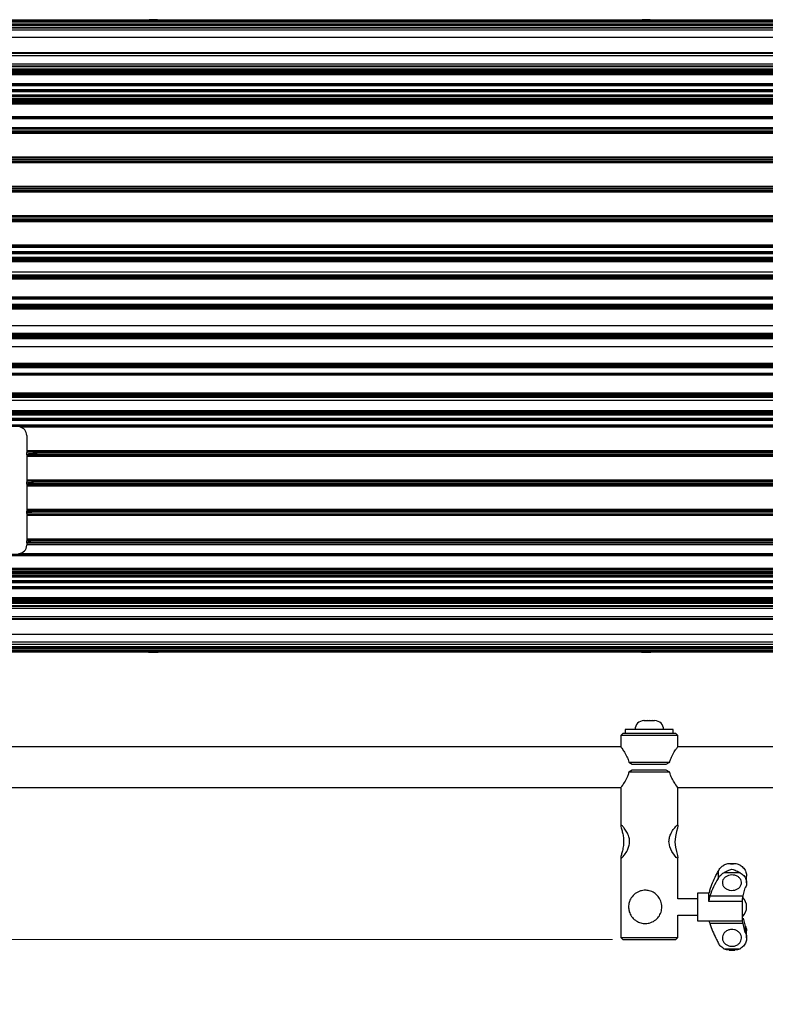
# Model space of a CAD drawing. Header units: millimetres. Extents: x 5 to 589, y 5 to 415.
# Tile 16 of 35: x 163 to 236, y 205 to 301. Entities that reach past the tile are written whole.
import ezdxf

# ---------------------------------------------------------------- set-up
doc = ezdxf.new("R2010")
doc.units = ezdxf.units.MM
doc.linetypes.add('SLD-Continua', pattern=[0])
doc.styles.add('SLDTEXTSTYLE1', font='GOTHIC.TTF', dxfattribs={"width": 0.913})
doc.dimstyles.new('SLDDIMSTYLE0', dxfattribs={"dimtxt": 3.5, "dimasz": 3.302, "dimexe": 0, "dimexo": 0.0625, "dimgap": 0.875, "dimtad": 1, "dimlfac": 5, "dimrnd": 1e-09, "dimzin": 12, "dimdsep": 46, "dimtxsty": 'SLDTEXTSTYLE1', "dimsah": 1, "dimcen": 0.09, "dimadec": 0, "dimazin": 3, "dimtfac": 1, "dimtmove": 0, "dimatfit": 0, "dimfxl": 1, "dimfrac": 2, "dimtolj": 1, "dimtzin": 12, "dimarcsym": 0})
doc.dimstyles.new('SLDDIMSTYLE1', dxfattribs={"dimtxt": 3.5, "dimasz": 3.302, "dimexe": 0, "dimexo": 0.0625, "dimgap": 0.875, "dimtad": 1, "dimdec": 0, "dimlfac": 5, "dimrnd": 1e-09, "dimzin": 12, "dimdsep": 46, "dimtxsty": 'SLDTEXTSTYLE1', "dimsah": 1, "dimcen": 0.09, "dimadec": 0, "dimazin": 3, "dimtfac": 1, "dimtdec": 0, "dimtofl": 0, "dimtmove": 0, "dimatfit": 3, "dimfxl": 1, "dimfrac": 2, "dimtolj": 1, "dimtzin": 12, "dimarcsym": 0})

# ---------------------------------------------------------------- blocks, each defined once
blk = doc.blocks.new('_D')
at = {"color": 7, "linetype": 'SLD-Continua', "lineweight": 0}
for p, q in [((141.306, 225.931), (141.306, 232.281)), ((160.177, 225.931), (140.306, 225.931)), ((141.306, 211.031), (141.306, 225.931)), ((221.277, 211.031), (140.306, 211.031)), ((141.306, 211.031), (141.306, 204.681))]:
    blk.add_line(p, q, dxfattribs=at)
at = {"color": 7, "linetype": 'SLD-Continua', "lineweight": 18}
for points in [[(141.306, 225.931), (141.814, 229.233), (140.798, 229.233)], [(141.306, 211.031), (140.798, 207.729), (141.814, 207.729)]]:
    blk.add_solid(points, dxfattribs=at)
at = {"color": 7, "linetype": 'SLD-Continua', "lineweight": 18, "insert": (136.835, 213.955), "char_height": 3.5, "attachment_point": 1, "rotation": 90, "style": 'SLDTEXTSTYLE1'}
blk.add_mtext('74,5', dxfattribs=at)
blk = doc.blocks.new('_D_2')
at = {"color": 7, "linetype": 'SLD-Continua', "lineweight": 0}
for p, q in [((155.277, 301.171), (126.498, 301.171)), ((127.498, 301.171), (127.498, 211.031)), ((221.277, 211.031), (126.498, 211.031))]:
    blk.add_line(p, q, dxfattribs=at)
at = {"color": 7, "linetype": 'SLD-Continua', "lineweight": 18}
for points in [[(127.498, 301.171), (126.99, 297.869), (128.006, 297.869)], [(127.498, 211.031), (128.006, 214.333), (126.99, 214.333)]]:
    blk.add_solid(points, dxfattribs=at)
at = {"color": 7, "linetype": 'SLD-Continua', "lineweight": 18, "insert": (123.027, 252.222), "char_height": 3.5, "attachment_point": 1, "rotation": 90, "style": 'SLDTEXTSTYLE1'}
blk.add_mtext('451', dxfattribs=at)

msp = doc.modelspace()

# ---------------------------------------------------------------- linework, layer by layer
at = {"color": 7, "linetype": 'SLD-Continua', "lineweight": 25}
for p, q in [((292.8772, 301.1714), (156.2772, 301.1714)), ((292.8772, 301.1712), (156.2772, 301.1712)), ((156.2772, 301.0748), (292.8772, 301.0748)), ((292.8772, 300.976), (156.2772, 300.976)), ((292.8772, 300.7948), (156.2772, 300.7948)), ((156.2772, 300.791), (292.8772, 300.791)), ((292.8772, 300.7322), (156.2772, 300.7322)), ((292.8772, 300.6365), (156.2772, 300.6365)), ((292.8772, 300.4212), (156.2772, 300.4212)), ((292.8772, 300.4141), (156.2772, 300.4141)), ((175.894, 301.2016), (175.8822, 301.2016)), ((176.1688, 301.2016), (175.894, 301.2016)), ((176.552, 301.2016), (176.1688, 301.2016)), ((176.6722, 301.2016), (176.552, 301.2016)), ((224.3798, 301.2016), (224.1822, 301.2016)), ((224.7748, 301.2016), (224.3798, 301.2016)), ((224.9722, 301.2016), (224.7748, 301.2016)), ((224.8049, 301.2298), (224.8049, 301.2016)), ((292.8772, 300.2012), (156.2772, 300.2012)), ((292.8772, 299.474), (156.2772, 299.474)), ((156.2772, 298.0016), (292.8772, 298.0016)), ((292.8772, 297.9016), (156.2772, 297.9016)), ((292.8772, 297.7016), (156.2772, 297.7016)), ((156.2772, 296.9016), (292.8772, 296.9016)), ((156.2772, 296.7016), (292.8772, 296.7016)), ((292.8772, 296.6016), (156.2772, 296.6016)), ((156.2772, 296.4187), (292.8772, 296.4187)), ((292.8772, 296.3187), (156.2772, 296.3187)), ((156.2772, 295.9244), (292.8772, 295.9244)), ((292.8772, 295.8245), (156.2772, 295.8245)), ((156.8428, 296.2256), (292.3116, 296.2256)), ((292.2635, 296.0188), (156.8908, 296.0188)), ((157.0378, 296.1793), (292.1165, 296.1793)), ((291.9977, 296.1322), (157.1566, 296.1322)), ((156.2772, 294.9787), (292.8772, 294.9787)), ((292.8772, 294.8787), (156.2772, 294.8787)), ((156.2772, 294.8598), (292.8772, 294.8598)), ((292.8772, 294.7399), (156.2772, 294.7399)), ((156.2772, 294.384), (292.8772, 294.384)), ((156.2772, 294.2974), (292.8772, 294.2974)), ((292.8772, 293.7058), (156.2772, 293.7058)), ((156.2772, 293.5305), (292.8772, 293.5305)), ((158.6729, 293.8028), (290.4481, 293.8028)), ((290.4248, 294.2004), (158.7296, 294.2004)), ((158.7793, 294.187), (290.375, 294.187)), ((290.375, 293.8162), (158.7793, 293.8162)), ((292.8772, 293.4173), (156.2772, 293.4173)), ((156.2772, 293.0591), (292.8772, 293.0591)), ((292.8772, 292.9591), (156.2772, 292.9591)), ((156.8644, 293.1616), (292.2899, 293.1616)), ((156.8964, 293.3214), (292.258, 293.3214)), ((156.2772, 291.7328), (292.8772, 291.7328)), ((156.2772, 291.6128), (292.8772, 291.6128)), ((156.2772, 291.6044), (292.8772, 291.6044)), ((292.8772, 291.5045), (156.2772, 291.5045)), ((156.2772, 290.6587), (292.8772, 290.6587)), ((292.8772, 290.5587), (156.2772, 290.5587)), ((156.2772, 290.1644), (286.0691, 290.1644)), ((285.6899, 290.0645), (156.2772, 290.0645)), ((156.8644, 290.2816), (292.2899, 290.2816)), ((156.8964, 290.4414), (292.258, 290.4414)), ((156.2772, 287.7787), (285.2772, 287.7787)), ((285.2772, 287.6787), (156.2772, 287.6787)), ((156.2772, 287.2844), (285.2772, 287.2844)), ((285.2772, 287.1845), (156.2772, 287.1845)), ((156.8644, 287.4016), (285.2772, 287.4016)), ((156.8964, 287.5614), (285.2772, 287.5614)), ((156.2772, 284.8987), (286.0772, 284.8987)), ((292.8772, 284.7987), (156.2772, 284.7987)), ((156.2772, 284.4044), (292.8772, 284.4044)), ((292.8772, 284.3045), (156.2772, 284.3045)), ((156.8644, 284.5216), (292.2899, 284.5216)), ((156.8964, 284.6814), (292.258, 284.6814)), ((156.2772, 282.0187), (292.8772, 282.0187)), ((292.8772, 281.9187), (156.2772, 281.9187)), ((156.2772, 281.5244), (292.8772, 281.5244)), ((292.8772, 281.4245), (156.2772, 281.4245)), ((156.8644, 281.6416), (292.2899, 281.6416)), ((156.8964, 281.8014), (292.258, 281.8014)), ((156.2772, 279.1387), (292.8772, 279.1387)), ((292.8772, 279.0387), (156.2772, 279.0387)), ((156.2772, 279.0199), (292.8772, 279.0199)), ((292.8772, 278.8999), (156.2772, 278.8999)), ((156.2772, 278.4838), (292.8772, 278.4838)), ((156.2772, 278.3972), (292.8772, 278.3972)), ((290.4248, 278.3004), (158.7296, 278.3004)), ((158.7793, 278.287), (290.375, 278.287)), ((156.2772, 277.8058), (292.8772, 277.8058)), ((156.2772, 277.6832), (292.8772, 277.6832)), ((156.2772, 277.6016), (292.8772, 277.6016)), ((292.8772, 277.5016), (156.2772, 277.5016)), ((158.6729, 277.9028), (290.4481, 277.9028)), ((290.375, 277.9162), (158.7793, 277.9162)), ((156.2772, 276.5016), (285.2913, 276.5016)), ((156.2772, 276.2091), (285.2772, 276.2091)), ((285.2772, 276.1092), (156.2772, 276.1092)), ((156.2772, 276.1067), (285.2772, 276.1067)), ((156.2772, 275.9867), (285.2772, 275.9867)), ((285.2772, 275.9367), (156.2772, 275.9367)), ((285.2772, 275.8167), (156.2772, 275.8167)), ((285.2772, 275.8086), (156.2772, 275.8086)), ((156.2772, 275.8085), (285.2772, 275.8085)), ((156.2772, 274.0416), (285.2772, 274.0416)), ((285.2772, 273.9416), (156.2772, 273.9416)), ((285.2772, 273.8416), (156.2772, 273.8416)), ((285.2772, 273.2893), (156.2772, 273.2893)), ((285.2772, 273.2892), (156.2772, 273.2892)), ((156.2772, 273.2666), (285.2772, 273.2666)), ((156.2772, 273.1466), (285.2772, 273.1466)), ((285.2772, 273.0966), (156.2772, 273.0966)), ((285.2772, 272.9766), (156.2772, 272.9766)), ((156.2772, 272.9594), (285.2772, 272.9594)), ((285.2772, 272.8595), (156.2772, 272.8595)), ((156.2772, 271.2516), (285.2772, 271.2516)), ((156.2772, 270.4827), (285.2772, 270.4827)), ((285.2772, 270.3827), (156.2772, 270.3827)), ((156.2772, 270.3666), (285.2772, 270.3666)), ((156.2772, 270.3616), (285.2772, 270.3616)), ((156.2772, 270.2816), (285.2772, 270.2816)), ((285.2772, 270.1216), (156.2772, 270.1216)), ((285.2772, 270.0416), (156.2772, 270.0416)), ((285.2772, 270.0365), (156.2772, 270.0365)), ((156.2772, 270.0204), (285.2772, 270.0204)), ((285.2772, 269.9205), (156.2772, 269.9205)), ((285.2772, 269.1516), (156.2772, 269.1516)), ((156.2772, 267.5436), (285.2772, 267.5436)), ((285.2772, 267.4437), (156.2772, 267.4437)), ((156.2772, 267.4265), (285.2772, 267.4265)), ((156.2772, 267.3065), (285.2772, 267.3065)), ((285.2772, 267.2565), (156.2772, 267.2565)), ((285.2772, 267.1366), (156.2772, 267.1366)), ((156.2772, 267.1139), (285.2772, 267.1139)), ((156.2772, 267.1138), (285.2772, 267.1138)), ((156.2772, 266.5616), (285.2772, 266.5616)), ((156.2772, 266.4616), (285.2772, 266.4616)), ((285.2772, 266.3616), (156.2772, 266.3616)), ((285.2772, 264.5946), (156.2772, 264.5946)), ((156.2772, 264.5945), (285.2772, 264.5945)), ((156.2772, 264.5864), (285.2772, 264.5864)), ((156.2772, 264.4664), (285.2772, 264.4664)), ((285.2772, 264.4164), (156.2772, 264.4164)), ((285.2772, 264.2965), (156.2772, 264.2965)), ((156.2772, 264.294), (285.2772, 264.294)), ((285.2772, 264.194), (156.2772, 264.194)), ((285.2772, 263.9016), (156.2772, 263.9016)), ((156.2772, 262.9016), (285.2772, 262.9016)), ((285.2772, 262.8016), (156.2772, 262.8016)), ((285.2772, 262.72), (156.2772, 262.72)), ((285.2772, 262.5974), (156.2772, 262.5974)), ((285.2772, 262.0058), (156.2772, 262.0058)), ((285.2772, 261.9192), (156.2772, 261.9192)), ((158.6729, 262.1028), (285.2772, 262.1028)), ((285.2772, 262.5004), (158.7296, 262.5004)), ((158.7793, 262.487), (285.2772, 262.487)), ((285.2772, 262.1162), (158.7793, 262.1162)), ((156.2772, 261.5032), (285.2772, 261.5032)), ((285.2772, 261.3833), (156.2772, 261.3833)), ((156.2772, 261.3644), (285.2772, 261.3644)), ((285.2772, 261.2644), (163.1868, 261.2644)), ((163.8772, 260.472), (163.8772, 258.9787)), ((163.8772, 258.9787), (285.2772, 258.9787)), ((163.8772, 258.9787), (163.8772, 258.8787)), ((163.8772, 258.8787), (163.8772, 258.7878)), ((285.2772, 258.8787), (163.8772, 258.8787)), ((163.8772, 258.5749), (163.8772, 258.7878)), ((284.6848, 258.7616), (164.4696, 258.7616)), ((163.8772, 258.5749), (163.8772, 258.4844)), ((163.8772, 258.4844), (285.2772, 258.4844)), ((163.8772, 258.4844), (163.8772, 258.3844)), ((285.2772, 258.3844), (163.8772, 258.3844)), ((163.8772, 258.3844), (163.8772, 256.0987)), ((284.6745, 258.6016), (164.4798, 258.6016)), ((163.8772, 256.0987), (285.2772, 256.0987)), ((163.8772, 256.0987), (163.8772, 255.9987)), ((163.8772, 255.9987), (163.8772, 255.9054)), ((285.2772, 255.9987), (163.8772, 255.9987)), ((163.8772, 255.6973), (163.8772, 255.9054)), ((284.8217, 255.8816), (164.3327, 255.8816)), ((163.8772, 255.6973), (163.8772, 255.6044)), ((163.8772, 255.6044), (285.2772, 255.6044)), ((163.8772, 255.6044), (163.8772, 255.5044)), ((285.2772, 255.5044), (163.8772, 255.5044)), ((163.8772, 255.5044), (163.8772, 253.2187)), ((284.8292, 255.7216), (164.3251, 255.7216)), ((163.8772, 253.2187), (285.2772, 253.2187)), ((163.8772, 253.2187), (163.8772, 253.1187)), ((163.8772, 253.1187), (163.8772, 253.0229)), ((285.2772, 253.1187), (163.8772, 253.1187)), ((163.8772, 252.8197), (163.8772, 253.0229)), ((284.9332, 253.0016), (164.2212, 253.0016)), ((163.8772, 252.8197), (163.8772, 252.7244)), ((163.8772, 252.7244), (285.2772, 252.7244)), ((163.8772, 252.7244), (163.8772, 252.6244)), ((285.2772, 252.6244), (163.8772, 252.6244)), ((163.8772, 252.6244), (163.8772, 250.3387)), ((284.9386, 252.8416), (164.2157, 252.8416)), ((163.8772, 250.3387), (285.2772, 250.3387)), ((163.8772, 250.3387), (163.8772, 250.2387)), ((163.8772, 250.2387), (163.8772, 250.1405)), ((285.2772, 250.2387), (163.8772, 250.2387)), ((163.8772, 249.9422), (163.8772, 250.1405)), ((285.0187, 250.1216), (164.1356, 250.1216)), ((163.8772, 249.9422), (163.8772, 249.8444)), ((163.8772, 249.8444), (285.2772, 249.8444)), ((163.8772, 249.8444), (163.8772, 249.7444)), ((285.2772, 249.7444), (163.8772, 249.7444)), ((163.8772, 249.7444), (163.8772, 249.6987)), ((285.023, 249.9616), (164.1313, 249.9616)), ((292.8772, 248.7987), (156.2772, 248.7987)), ((292.8772, 248.7903), (156.2772, 248.7903)), ((292.8772, 248.6704), (156.2772, 248.6704)), ((163.0772, 248.8987), (285.6535, 248.8987)), ((156.2772, 247.444), (292.8772, 247.444)), ((292.8772, 247.3441), (156.2772, 247.3441)), ((292.2899, 247.2416), (156.8644, 247.2416)), ((156.2772, 246.9859), (292.8772, 246.9859)), ((292.8772, 246.8727), (156.2772, 246.8727)), ((292.8772, 246.6974), (156.2772, 246.6974)), ((292.2691, 247.0816), (156.8853, 247.0816)), ((158.6729, 246.2028), (290.4481, 246.2028)), ((290.4248, 246.6004), (158.7296, 246.6004)), ((158.7793, 246.587), (290.375, 246.587)), ((290.375, 246.2162), (158.7793, 246.2162)), ((292.8772, 246.1058), (156.2772, 246.1058)), ((292.8772, 246.0192), (156.2772, 246.0192)), ((156.2772, 245.6632), (292.8772, 245.6632)), ((292.8772, 245.5433), (156.2772, 245.5433)), ((156.2772, 245.5244), (292.8772, 245.5244)), ((292.8772, 245.4244), (156.2772, 245.4244)), ((156.2772, 244.5787), (292.8772, 244.5787)), ((292.8772, 244.4787), (156.2772, 244.4787)), ((156.8908, 244.3843), (292.2635, 244.3843)), ((157.1566, 244.271), (291.9977, 244.271)), ((156.2772, 244.0844), (292.8772, 244.0844)), ((292.8772, 243.9844), (156.2772, 243.9844)), ((156.2772, 243.8016), (292.8772, 243.8016)), ((292.8772, 243.7016), (156.2772, 243.7016)), ((292.8772, 243.5016), (156.2772, 243.5016)), ((292.3116, 244.1776), (156.8428, 244.1776)), ((292.1165, 244.2238), (157.0378, 244.2238)), ((156.2772, 242.7016), (292.8772, 242.7016)), ((156.2772, 242.5016), (292.8772, 242.5016)), ((292.8772, 242.4016), (156.2772, 242.4016)), ((292.8772, 240.9292), (156.2772, 240.9292)), ((292.8772, 240.2019), (156.2772, 240.2019)), ((156.2772, 239.9891), (292.8772, 239.9891)), ((156.2772, 239.9819), (292.8772, 239.9819)), ((156.2772, 239.7667), (292.8772, 239.7667)), ((156.2772, 239.6709), (292.8772, 239.6709)), ((292.8772, 239.6121), (156.2772, 239.6121)), ((156.2772, 239.6084), (292.8772, 239.6084)), ((156.2772, 239.4272), (292.8772, 239.4272)), ((292.8772, 239.3283), (156.2772, 239.3283)), ((156.2772, 239.232), (292.8772, 239.232)), ((156.2772, 239.2317), (292.8772, 239.2317)), ((175.8822, 239.2016), (176.0024, 239.2016)), ((176.0024, 239.2016), (176.3855, 239.2016)), ((176.3855, 239.2016), (176.6603, 239.2016)), ((176.6603, 239.2016), (176.6722, 239.2016)), ((224.1822, 239.2016), (224.3796, 239.2016)), ((224.3495, 239.1733), (224.3495, 239.2016)), ((224.3796, 239.2016), (224.7746, 239.2016)), ((224.7746, 239.2016), (224.9722, 239.2016)), ((224.3306, 232.494), (224.3492, 232.495)), ((224.4025, 232.495), (224.3306, 232.494)), ((224.3492, 232.495), (224.4243, 232.495)), ((224.7649, 232.494), (224.693, 232.495)), ((224.728, 232.495), (224.899, 232.495)), ((224.8554, 232.495), (224.7649, 232.494)), ((225.3115, 232.494), (225.221, 232.495)), ((225.256, 232.495), (225.2951, 232.495)), ((225.3301, 232.495), (225.3115, 232.494)), ((225.3301, 232.495), (225.3807, 232.495)), ((222.2772, 231.231), (222.0772, 231.031)), ((222.0772, 231.031), (222.0772, 229.9474)), ((227.6772, 231.031), (222.0772, 231.031)), ((227.4772, 231.231), (222.2772, 231.231)), ((222.5292, 231.631), (222.5292, 231.231)), ((227.2252, 231.631), (222.5292, 231.631)), ((227.2252, 231.231), (227.2252, 231.631)), ((227.6772, 231.031), (227.4772, 231.231)), ((227.6772, 229.951), (227.6772, 231.031)), ((222.0915, 229.931), (161.1772, 229.931)), ((288.5772, 229.931), (227.6629, 229.931)), ((222.8748, 228.431), (223.213, 228.231)), ((222.8748, 228.431), (226.8796, 228.431)), ((223.213, 228.231), (226.5414, 228.231)), ((226.5414, 228.231), (226.8796, 228.431)), ((223.213, 227.631), (222.8748, 227.431)), ((226.8796, 227.431), (222.8748, 227.431)), ((226.5414, 227.631), (223.213, 227.631)), ((226.8796, 227.431), (226.5414, 227.631)), ((161.1772, 225.931), (222.0915, 225.931)), ((227.6629, 225.931), (288.5772, 225.931)), ((222.0772, 225.9146), (222.0772, 222.2084)), ((227.6772, 222.1974), (227.6772, 225.9146)), ((222.0772, 219.0615), (222.0772, 211.231)), ((227.6772, 215.031), (227.6772, 219.0515)), ((233.2561, 218.4558), (232.6935, 218.4558)), ((231.6276, 217.7183), (231.6276, 217.0201)), ((233.7778, 217.5779), (232.1718, 217.5779)), ((234.4148, 216.6058), (234.4148, 217.27)), ((230.7148, 215.581), (229.6148, 215.581)), ((229.6148, 215.581), (229.6148, 212.881)), ((230.7148, 214.7707), (230.7148, 215.581)), ((230.8084, 215.3244), (234.0631, 215.3244)), ((234.0631, 215.3244), (234.2822, 216.114)), ((229.6148, 215.031), (227.6772, 215.031)), ((234.0084, 214.7707), (230.7148, 214.7707)), ((234.0084, 212.8817), (234.0084, 214.7707)), ((227.6772, 213.431), (229.6148, 213.431)), ((227.6772, 211.231), (227.6772, 213.431)), ((229.6148, 212.881), (230.7148, 212.881)), ((230.7148, 212.8817), (234.0084, 212.8817)), ((234.0631, 212.5888), (230.8084, 212.5888)), ((234.0631, 213.1376), (234.2822, 212.348)), ((234.2822, 211.7296), (234.0631, 212.5888)), ((234.2822, 212.348), (234.2822, 211.7296)), ((234.4148, 211.193), (234.4148, 211.8582)), ((222.0772, 211.231), (222.2772, 211.031)), ((222.0772, 211.231), (224.8772, 211.231)), ((222.2772, 211.031), (224.8772, 211.031)), ((224.8772, 211.231), (227.6772, 211.231)), ((224.8772, 211.031), (227.4772, 211.031)), ((227.4772, 211.031), (227.6772, 211.231)), ((232.1718, 210.1367), (233.7778, 210.1367)), ((232.6935, 210.0062), (233.2561, 210.0062))]:
    msp.add_line(p, q, dxfattribs=at)
at = {"color": 7, "linetype": 'SLD-Continua', "lineweight": 25, "flags": 128}
for points in [[(175.8822, 301.2016), (175.8161, 301.1854), (175.7663, 301.1714)], [(176.788, 301.1714), (176.7382, 301.1854), (176.6722, 301.2016)], [(224.1822, 301.2016), (224.1161, 301.1854), (224.0663, 301.1714)], [(225.088, 301.1714), (225.0382, 301.1854), (224.9722, 301.2016)], [(175.7663, 239.2317), (175.8161, 239.2177), (175.8822, 239.2016)], [(176.6722, 239.2016), (176.7382, 239.2177), (176.788, 239.2317)], [(224.0663, 239.2317), (224.1161, 239.2177), (224.1822, 239.2016)], [(224.9722, 239.2016), (225.0382, 239.2177), (225.088, 239.2317)], [(227.675, 222.1792), (227.6257, 221.9665), (227.53, 221.6199), (227.4296, 221.1319), (227.3929, 220.5829), (227.4356, 220.0901), (227.5276, 219.6517), (227.6309, 219.2767), (227.6772, 219.0499), (227.6485, 219.001), (227.5257, 219.0823), (227.3325, 219.3035), (227.0834, 219.6804), (226.8845, 220.133), (226.809, 220.5291), (226.8057, 220.631), (226.8057, 220.631)]]:
    msp.add_lwpolyline(points, dxfattribs=at)
at = {"color": 7, "linetype": 'SLD-Continua', "lineweight": 25}
for centre, radius, start, end in [((163.0772, 260.472), 0.8, 0, 82.125131), ((164.3668, 254.3397), 4.2634, 88.481451, 96.595276), ((164.2514, 252.9361), 2.7865, 88.484547, 97.71921), ((164.1655, 250.9852), 1.857, 88.449637, 98.931039), ((163.0772, 249.6987), 0.8, 270, 0), ((164.0968, 248.739), 1.2231, 88.382171, 100.344703), ((224.3412, 231.631), 0.864, 90, 180), ((225.4132, 231.631), 0.864, 0, 90), ((233.0763, 214.231), 1.3385, 0, 43.84078), ((233.0763, 214.231), 1.3385, 314.134885, 0)]:
    msp.add_arc(centre, radius, start, end, dxfattribs=at)
for centre, end_param in [((164.8772, 258.7878), 4.2925446), ((164.8772, 255.9054), 4.1194545), ((164.8772, 253.0229), 3.9828121), ((164.8772, 250.1405), 3.8645546)]:
    msp.add_ellipse(centre, major_axis=(1, 0), ratio=0.0293568, start_param=3.1415927, end_param=end_param, dxfattribs=at)
for points, knots in [([(176.1023, 301.213), (176.1106, 301.2145), (176.1271, 301.2175), (176.1548, 301.2206), (176.1831, 301.2225), (176.2112, 301.2231), (176.2378, 301.2222), (176.2616, 301.22), (176.2819, 301.2166), (176.2916, 301.2135), (176.2964, 301.212)], [0, 0, 0, 0, 0.1255904, 0.2505684, 0.3756167, 0.499935, 0.6258872, 0.751282, 0.8756059, 1, 1, 1, 1]), ([(176.2964, 301.212), (176.3015, 301.2105), (176.3117, 301.2077), (176.3343, 301.2043), (176.3599, 301.202), (176.3769, 301.2017), (176.3855, 301.2016)], [0, 0, 0, 0, 0.2488264, 0.5016569, 0.7467751, 1, 1, 1, 1]), ([(224.8055, 301.2183), (224.8055, 301.219), (224.8055, 301.2209), (224.812, 301.2225), (224.8241, 301.2231), (224.8413, 301.2222), (224.8629, 301.22), (224.8873, 301.2166), (224.9052, 301.2135), (224.9142, 301.212)], [0, 0, 0, 0, 0.101065, 0.2510591, 0.4001775, 0.5512558, 0.7016655, 0.8507906, 1, 1, 1, 1]), ([(224.9142, 301.212), (224.9221, 301.2105), (224.9382, 301.2077), (224.9568, 301.2043), (224.9696, 301.202), (224.9713, 301.2017), (224.9722, 301.2016)], [0, 0, 0, 0, 0.2488264, 0.5016569, 0.7467751, 1, 1, 1, 1]), ([(164.4696, 258.761), (164.5025, 258.7627), (164.5358, 258.7603), (164.6032, 258.7517), (164.6375, 258.7452), (164.7399, 258.7226), (164.8085, 258.7033), (164.8772, 258.6839)], [0, 0, 0, 0, 0.25, 0.25, 0.5, 0.5, 1, 1, 1, 1]), ([(164.4798, 258.6016), (164.5121, 258.6016), (164.5445, 258.605), (164.6103, 258.6153), (164.6437, 258.6223), (164.7434, 258.6458), (164.8103, 258.665), (164.8772, 258.6839)], [0, 0, 0, 0, 0.25, 0.25, 0.5, 0.5, 1, 1, 1, 1]), ([(164.3184, 255.881), (164.3472, 255.8833), (164.3768, 255.8788), (164.4202, 255.8634), (164.4345, 255.8567), (164.4542, 255.8427), (164.4604, 255.8373), (164.4708, 255.8246), (164.4751, 255.8167), (164.4771, 255.7994), (164.4746, 255.7905), (164.4659, 255.7759), (164.4599, 255.7697), (164.4412, 255.7539), (164.4269, 255.7462), (164.384, 255.7279), (164.3541, 255.7216), (164.3251, 255.7216)], [0, 0, 0, 0, 0.25, 0.25, 0.375, 0.375, 0.4375, 0.4375, 0.5, 0.5, 0.5625, 0.5625, 0.625, 0.625, 0.75, 0.75, 1, 1, 1, 1]), ([(164.2106, 253.001), (164.2215, 253.0022), (164.2325, 253.0015), (164.2545, 252.997), (164.2657, 252.9932), (164.2869, 252.982), (164.2973, 252.9747), (164.3147, 252.955), (164.3218, 252.942), (164.3237, 252.9126), (164.3179, 252.8983), (164.3019, 252.8763), (164.2918, 252.8679), (164.2603, 252.848), (164.2376, 252.8416), (164.2157, 252.8416)], [0, 0, 0, 0, 0.125, 0.125, 0.25, 0.25, 0.375, 0.375, 0.5, 0.5, 0.625, 0.625, 0.75, 0.75, 1, 1, 1, 1]), ([(164.1273, 250.121), (164.1449, 250.1233), (164.1633, 250.1185), (164.1883, 250.1007), (164.1963, 250.0929), (164.2089, 250.0727), (164.2133, 250.0604), (164.2145, 250.0337), (164.2111, 250.0205), (164.1997, 249.9984), (164.1921, 249.9895), (164.1677, 249.9686), (164.149, 249.9616), (164.1313, 249.9616)], [0, 0, 0, 0, 0.25, 0.25, 0.375, 0.375, 0.5, 0.5, 0.625, 0.625, 0.75, 0.75, 1, 1, 1, 1]), ([(176.258, 239.1912), (176.2529, 239.1926), (176.2426, 239.1955), (176.22, 239.1988), (176.1945, 239.2011), (176.1775, 239.2014), (176.1688, 239.2016)], [0, 0, 0, 0, 0.2488264, 0.5016569, 0.7467751, 1, 1, 1, 1]), ([(176.452, 239.1902), (176.4437, 239.1886), (176.4272, 239.1856), (176.3995, 239.1825), (176.3712, 239.1806), (176.3431, 239.1801), (176.3165, 239.1809), (176.2928, 239.1831), (176.2724, 239.1865), (176.2628, 239.1896), (176.258, 239.1912)], [0, 0, 0, 0, 0.1255904, 0.2505684, 0.3756167, 0.499935, 0.6258872, 0.751282, 0.8756059, 1, 1, 1, 1]), ([(224.2402, 239.1912), (224.2322, 239.1926), (224.2162, 239.1955), (224.1976, 239.1988), (224.1847, 239.2011), (224.183, 239.2014), (224.1822, 239.2016)], [0, 0, 0, 0, 0.2488264, 0.5016569, 0.7467751, 1, 1, 1, 1]), ([(224.3489, 239.1848), (224.3488, 239.1841), (224.3488, 239.1822), (224.3423, 239.1806), (224.3302, 239.1801), (224.313, 239.1809), (224.2915, 239.1831), (224.267, 239.1865), (224.2491, 239.1896), (224.2402, 239.1912)], [0, 0, 0, 0, 0.101065, 0.2510591, 0.4001775, 0.5512558, 0.7016655, 0.8507906, 1, 1, 1, 1]), ([(222.0797, 229.9474), (222.0894, 229.9342), (222.1089, 229.9075), (222.2751, 229.6706), (222.474, 229.3608), (222.6573, 229.0204), (222.7881, 228.731), (222.8485, 228.522), (222.8748, 228.431)], [0, 0, 0, 0, 0.1954925, 0.3963255, 0.6237063, 0.7572401, 0.8943888, 1, 1, 1, 1]), ([(226.8796, 228.431), (226.9118, 228.5397), (226.9773, 228.7609), (227.1582, 229.1485), (227.3943, 229.5458), (227.6036, 229.8492), (227.6733, 229.9457), (227.6766, 229.9502), (227.6772, 229.951)], [0, 0, 0, 0, 0.12668414, 0.25769813, 0.51271283, 0.75054631, 0.95509518, 1, 1, 1, 1]), ([(222.8748, 227.431), (222.8426, 227.3223), (222.7771, 227.1011), (222.596, 226.7133), (222.3612, 226.3178), (222.1737, 226.0462), (222.0989, 225.941), (222.067, 225.8967), (222.0789, 225.9134), (222.0797, 225.9146)], [0, 0, 0, 0, 0.1266066, 0.2575404, 0.5123989, 0.7500868, 0.8679231, 0.9903944, 1, 1, 1, 1]), ([(227.6746, 225.9146), (227.665, 225.9278), (227.6455, 225.9545), (227.4792, 226.1914), (227.2803, 226.5011), (227.097, 226.8415), (226.9662, 227.131), (226.9058, 227.34), (226.8796, 227.431)], [0, 0, 0, 0, 0.1954925, 0.3963255, 0.6237063, 0.7572401, 0.8943888, 1, 1, 1, 1]), ([(222.9487, 220.631), (222.9348, 220.4787), (222.9072, 220.1753), (222.7099, 219.7252), (222.45, 219.3214), (222.2162, 219.0569), (222.0912, 218.977), (222.0651, 219.0501), (222.119, 219.2684), (222.2233, 219.6208), (222.3326, 220.0955), (222.3769, 220.6404), (222.3306, 221.1628), (222.2289, 221.6227), (222.117, 221.9988), (222.0607, 222.2309), (222.1033, 222.2837), (222.2325, 222.1861), (222.4349, 221.9536), (222.6775, 221.5969), (222.8766, 221.1663), (222.9452, 220.8264), (222.9481, 220.6606), (222.9487, 220.631)], [0, 0, 0, 0, 0.0431477, 0.0859392, 0.1481171, 0.2105604, 0.2559937, 0.3022687, 0.3484777, 0.3965681, 0.4495155, 0.5023799, 0.5502229, 0.5980294, 0.6504886, 0.703797, 0.751897, 0.7971381, 0.84562, 0.9019404, 0.9528544, 0.9915766, 1, 1, 1, 1]), ([(226.8057, 220.631), (226.8195, 220.7833), (226.8472, 221.0867), (227.0443, 221.5365), (227.3051, 221.9417), (227.5383, 222.2039), (227.6635, 222.2911), (227.6678, 222.2259), (227.6697, 222.1974)], [0, 0, 0, 0, 0.1465177, 0.2918257, 0.5029649, 0.7150051, 0.8752287, 1, 1, 1, 1]), ([(231.6276, 217.7183), (231.6984, 217.8488), (231.8283, 218.0879), (232.0645, 218.2511), (232.1718, 218.3253)], [0, 0, 0, 0, 0.5455739, 1, 1, 1, 1]), ([(232.9748, 218.4257), (232.8329, 218.4435), (232.6179, 218.4705), (232.35, 218.4131), (232.2271, 218.3525), (232.1718, 218.3253)], [0, 0, 0, 0, 0.5167819, 0.7825525, 1, 1, 1, 1]), ([(233.7778, 218.3253), (233.7225, 218.3525), (233.5996, 218.4131), (233.3318, 218.4705), (233.1168, 218.4435), (232.9748, 218.4257)], [0, 0, 0, 0, 0.21745055, 0.48321815, 1, 1, 1, 1]), ([(233.7778, 218.3253), (233.9027, 218.2338), (234.1526, 218.0509), (234.3796, 217.6596), (234.4017, 217.3771), (234.4126, 217.2373)], [0, 0, 0, 0, 0.33549387, 0.67093981, 1, 1, 1, 1]), ([(230.8084, 215.8732), (230.986, 216.359), (231.2165, 216.9897), (231.5507, 217.5821), (231.6276, 217.7183)], [0, 0, 0, 0, 0.7700129, 1, 1, 1, 1]), ([(231.6276, 217.0201), (231.6984, 217.14), (231.8283, 217.3598), (232.0645, 217.5097), (232.1718, 217.5779)], [0, 0, 0, 0, 0.5455739, 1, 1, 1, 1]), ([(232.0475, 216.501), (232.0428, 216.5865), (232.0335, 216.7574), (232.1537, 217.0001), (232.3589, 217.1978), (232.6356, 217.3293), (232.95, 217.3794), (233.2673, 217.3426), (233.5516, 217.2229), (233.7709, 217.034), (233.9005, 216.797), (233.9256, 216.5388), (233.8436, 216.2884), (233.6637, 216.074), (233.406, 215.9199), (233.0998, 215.8433), (232.7795, 215.853), (232.4809, 215.9478), (232.2395, 216.1172), (232.0957, 216.3136), (232.0609, 216.4489), (232.0475, 216.501)], [0, 0, 0, 0, 0.05368873, 0.10737745, 0.16106618, 0.21475491, 0.26844363, 0.32213236, 0.37582109, 0.42950982, 0.48319854, 0.53688727, 0.590576, 0.64426472, 0.69795345, 0.75164218, 0.8053309, 0.85901963, 0.91270836, 0.96639708, 1, 1, 1, 1]), ([(232.1718, 217.5779), (232.2271, 217.6096), (232.35, 217.6801), (232.6179, 217.8252), (232.8329, 217.8997), (232.9748, 217.9489)], [0, 0, 0, 0, 0.21745054, 0.48321813, 1, 1, 1, 1]), ([(232.9748, 217.9489), (233.1168, 217.8997), (233.3318, 217.8252), (233.5996, 217.6801), (233.7225, 217.6096), (233.7778, 217.5779)], [0, 0, 0, 0, 0.5167819, 0.7825525, 1, 1, 1, 1]), ([(233.7778, 217.5779), (233.9034, 217.4938), (234.1545, 217.3257), (234.3737, 216.9633), (234.4415, 216.5684), (234.371, 216.2797), (234.2942, 216.1364), (234.2822, 216.114)], [0, 0, 0, 0, 0.2380852, 0.4761364, 0.7150821, 0.9556151, 1, 1, 1, 1]), ([(231.6276, 217.0201), (231.4656, 216.7472), (231.1399, 216.1985), (230.9193, 215.6168), (230.8084, 215.3244)], [0, 0, 0, 0, 0.4975023, 1, 1, 1, 1]), ([(224.8772, 212.6508), (224.7147, 212.6247), (224.3901, 212.5726), (223.9097, 212.6798), (223.4717, 212.9145), (223.1246, 213.274), (222.912, 213.7048), (222.832, 214.1457), (222.8651, 214.582), (223.0315, 215.042), (223.362, 215.4666), (223.8361, 215.7638), (224.2403, 215.8546), (224.5758, 215.8652), (224.9201, 215.823), (225.3686, 215.6283), (225.764, 215.2772), (226.0384, 214.8028), (226.1387, 214.2498), (226.0505, 213.7085), (225.806, 213.2417), (225.4165, 212.849), (225.0594, 212.7178), (224.8772, 212.6508)], [0, 0, 0, 0, 0.0463776, 0.09268056, 0.14123178, 0.19775188, 0.24822575, 0.2865542, 0.32501711, 0.37032288, 0.43084378, 0.49212372, 0.54067665, 0.55052162, 0.58883916, 0.63810569, 0.687219, 0.73980625, 0.79441964, 0.84373287, 0.89291237, 0.94533493, 1, 1, 1, 1]), ([(230.8084, 215.8732), (230.7918, 215.8211), (230.7584, 215.7166), (230.7225, 215.6082), (230.7174, 215.5896), (230.7148, 215.5802)], [0, 0, 0, 0, 0.33008947, 0.66068252, 1, 1, 1, 1]), ([(230.8084, 215.3244), (230.7918, 215.27), (230.7584, 215.1611), (230.7225, 214.9614), (230.7174, 214.8348), (230.7148, 214.7707)], [0, 0, 0, 0, 0.33008947, 0.66068252, 1, 1, 1, 1]), ([(234.0084, 214.7707), (234.0096, 214.83), (234.0119, 214.9487), (234.0304, 215.1377), (234.0498, 215.2602), (234.0617, 215.3174), (234.0631, 215.3244)], [0, 0, 0, 0, 0.3176054, 0.6351186, 0.9552731, 1, 1, 1, 1]), ([(230.7148, 212.8817), (230.7169, 212.874), (230.721, 212.8586), (230.752, 212.7645), (230.7843, 212.665), (230.8045, 212.601), (230.8084, 212.5888)], [0, 0, 0, 0, 0.3058743, 0.6114342, 0.9255444, 1, 1, 1, 1]), ([(230.8084, 212.5888), (230.986, 212.103), (231.2165, 211.4722), (231.5507, 210.8799), (231.6276, 210.7437)], [0, 0, 0, 0, 0.7700129, 1, 1, 1, 1]), ([(234.0631, 212.5888), (234.0531, 212.6408), (234.0329, 212.7449), (234.0127, 212.8534), (234.0098, 212.8721), (234.0084, 212.8817)], [0, 0, 0, 0, 0.32546176, 0.65110684, 1, 1, 1, 1]), ([(232.0475, 211.3085), (232.0727, 211.3989), (232.123, 211.5797), (232.3225, 211.8037), (232.5881, 211.9596), (232.8993, 212.0287), (233.2185, 212.0035), (233.5103, 211.8869), (233.7417, 211.6918), (233.8867, 211.4404), (233.9289, 211.161), (233.8635, 210.8851), (233.6979, 210.6437), (233.4508, 210.4642), (233.15, 210.3667), (232.8295, 210.3622), (232.5254, 210.4513), (232.2716, 210.6239), (232.0987, 210.8603), (232.0287, 211.1009), (232.0423, 211.2508), (232.0475, 211.3085)], [0, 0, 0, 0, 0.0536887, 0.1073775, 0.1610662, 0.2147549, 0.2684436, 0.3221324, 0.3758211, 0.4295098, 0.4831985, 0.5368873, 0.590576, 0.6442647, 0.6979535, 0.7516422, 0.8053309, 0.8590196, 0.9127084, 0.9663971, 1, 1, 1, 1]), ([(234.2822, 211.7296), (234.336, 211.5917), (234.4436, 211.316), (234.396, 210.8728), (234.1958, 210.4728), (233.9505, 210.2428), (233.7976, 210.1489), (233.7778, 210.1367)], [0, 0, 0, 0, 0.2420352, 0.4841123, 0.7250631, 0.9643568, 1, 1, 1, 1]), ([(234.2822, 212.348), (234.3473, 212.2214), (234.4254, 212.0697), (234.4045, 211.9107), (234.4011, 211.8843)], [0, 0, 0, 0, 0.834025, 1, 1, 1, 1]), ([(232.1718, 210.1367), (232.0443, 210.2276), (231.8101, 210.3944), (231.6847, 210.6344), (231.6276, 210.7437)], [0, 0, 0, 0, 0.5447757, 1, 1, 1, 1]), ([(232.6935, 210.0216), (232.6459, 210.017), (232.5255, 210.0052), (232.3501, 210.0503), (232.2272, 210.1099), (232.1718, 210.1367)], [0, 0, 0, 0, 0.2642963, 0.6689344, 1, 1, 1, 1]), ([(233.7778, 210.1367), (233.7225, 210.1099), (233.5995, 210.0503), (233.4241, 210.0052), (233.3037, 210.017), (233.2561, 210.0216)], [0, 0, 0, 0, 0.3310703, 0.7357037, 1, 1, 1, 1])]:
    msp.add_open_spline(points, degree=3, knots=knots, dxfattribs=at)
for points in [[(224.4025, 232.495), (224.439, 232.495), (224.5122, 232.495), (224.6327, 232.495), (224.693, 232.495)], [(224.8554, 232.495), (224.9221, 232.495), (225.0556, 232.495), (225.1659, 232.495), (225.221, 232.495)]]:
    msp.add_open_spline(points, degree=3, dxfattribs=at)

# ---------------------------------------------------------------- dimensions: what is measured, and where the dimension line sits
at = {"color": 7, "linetype": 'SLD-Continua', "lineweight": 18}
for base, p1, p2, dimstyle, picture, middle in [((127.4978, 211.031), (156.2772, 301.1712), (222.2772, 211.031), 'SLDDIMSTYLE1', '_D_2', (127.4978, 256.1011)), ((141.306, 225.931), (222.2772, 211.031), (161.1772, 225.931), 'SLDDIMSTYLE0', '_D', (141.306, 218.481))]:
    dim = msp.add_linear_dim(base=base, p1=p1, p2=p2, angle=90, dimstyle=dimstyle, dxfattribs=at)
    dim.commit()
    dim.dimension.update_dxf_attribs({"geometry": picture, "text_midpoint": middle, "dimtype": 160})

doc.saveas('drawing.dxf')
